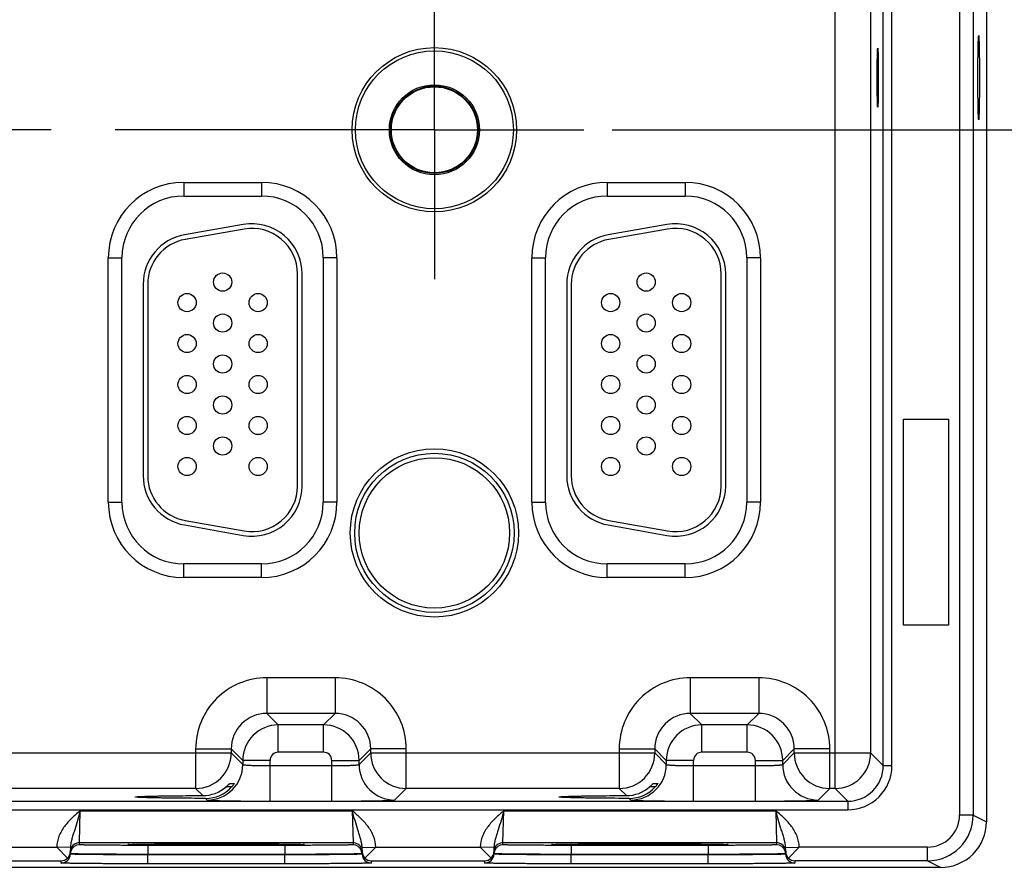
# Model space of a CAD drawing. Header units: inches. Extents: x 0 to 34, y 0 to 22.
# Tile 13 of 56: x 14.6 to 16.8, y 13.8 to 15.7. Entities that reach past the tile are written whole.
import ezdxf

# ---------------------------------------------------------------- set-up
doc = ezdxf.new("R2010")
doc.units = ezdxf.units.IN
doc.header["$LTSCALE"] = 1.87
doc.header["$MEASUREMENT"] = 0
doc.linetypes.add('CENTER', pattern=[0.6, 0.375, -0.075, 0.075, -0.075])
doc.layers.get('0').update_dxf_attribs({"linetype": 'CONTINUOUS'})
for name, color, linetype in [('02___PRT_ALL_AXES', 7, 'CONTINUOUS'), ('COSMETIC', 7, 'CONTINUOUS'), ('DIMENSIONS', 7, 'CONTINUOUS')]:
    doc.layers.add(name, color=color, linetype=linetype)
doc.styles.get("Standard").update_dxf_attribs({"font": 'txt', "width": 0.8})
doc.dimstyles.new('DIMSTYLE_1', dxfattribs={"dimtxt": 0.125, "dimasz": 0.18, "dimexe": 0.125, "dimexo": 0.0625, "dimgap": 0.03125, "dimtad": 0, "dimtih": 1, "dimtoh": 1, "dimzin": 4, "dimdsep": 46, "dimtxsty": 'STANDARD', "dimblk": '_FILLED', "dimblk1": '_FILLED', "dimblk2": '_FILLED', "dimcen": 0.09, "dimadec": 0, "dimazin": 0, "dimtp": 0.01, "dimtm": 0.01, "dimtfac": 1, "dimtofl": 0, "dimtmove": 0, "dimatfit": 3, "dimldrblk": '_FILLED', "dimfxl": 1, "dimtolj": 1, "dimtzin": 4, "dimarcsym": 0})

# ---------------------------------------------------------------- blocks, each defined once
blk = doc.blocks.new('*D21')
at = {"layer": 'DIMENSIONS', "color": 2, "linetype": 'CONTINUOUS'}
blk.add_line((15.9308, 15.4197), (17.5992, 15.4197), dxfattribs=at)
at = {"layer": 'DIMENSIONS', "color": 2, "linetype": 'CONTINUOUS', "insert": (17.6617, 15.4822), "char_height": 0.125, "width": 1.125, "attachment_point": 1, "rotation": 0, "line_spacing_factor": 0.9}
blk.add_mtext('1.85{\\Ftxt.shx;\\W1.000000;\\H0.125000; }[46.9]', dxfattribs=at)
blk = doc.blocks.new('_FILLED')
at = {"color": 0, "linetype": 'BYBLOCK'}
blk.add_solid([(0, 0), (-1, 0.174), (-1, -0.174)], dxfattribs=at)

msp = doc.modelspace()

# ---------------------------------------------------------------- linework, layer by layer
at = {"color": 7, "linetype": 'CONTINUOUS'}
for p, q in [((16.7522, 17.1688), (16.7522, 13.8997)), ((16.6933, 17.1543), (16.6933, 13.9142)), ((16.7232, 17.1543), (16.7232, 13.9142)), ((16.4201, 13.9729), (16.4201, 17.0956)), ((16.5259, 14.0231), (16.5259, 17.0454)), ((16.5449, 14.0231), (16.5449, 17.0454)), ((16.4981, 17.0176), (16.4981, 14.0509)), ((14.9898, 15.3043), (15.1608, 15.3043)), ((14.9898, 15.3043), (14.9898, 15.2743)), ((15.1608, 15.3043), (15.1608, 15.2743)), ((15.9198, 15.3043), (16.0908, 15.3043)), ((15.9198, 15.3043), (15.9198, 15.2743)), ((16.0908, 15.3043), (16.0908, 15.2743)), ((14.9898, 15.2743), (15.1608, 15.2743)), ((15.9198, 15.2743), (16.0908, 15.2743)), ((15.1207, 15.2116), (14.9917, 15.1888)), ((15.1224, 15.2017), (14.9934, 15.179)), ((16.0507, 15.2116), (15.9217, 15.1888)), ((16.0524, 15.2017), (15.9234, 15.179)), ((14.8242, 15.1387), (14.8542, 15.1387)), ((14.8242, 14.6017), (14.8242, 15.1387)), ((14.8542, 14.6017), (14.8542, 15.1387)), ((15.3263, 15.1387), (15.2963, 15.1387)), ((15.2963, 15.1387), (15.2963, 14.6017)), ((15.3263, 15.1387), (15.3263, 14.6017)), ((15.7542, 15.1387), (15.7842, 15.1387)), ((15.7542, 14.6017), (15.7542, 15.1387)), ((15.7842, 14.6017), (15.7842, 15.1387)), ((16.2563, 15.1387), (16.2263, 15.1387)), ((16.2263, 15.1387), (16.2263, 14.6017)), ((16.2563, 15.1387), (16.2563, 14.6017)), ((15.2398, 14.6372), (15.2398, 15.1032)), ((15.2498, 14.6372), (15.2498, 15.1032)), ((16.1698, 14.6372), (16.1698, 15.1032)), ((16.1798, 14.6372), (16.1798, 15.1032)), ((14.9008, 15.0805), (14.9008, 14.66)), ((14.9108, 15.0805), (14.9108, 14.66)), ((15.8308, 15.0805), (15.8308, 14.66)), ((15.8408, 15.0805), (15.8408, 14.66)), ((14.8242, 14.6017), (14.8542, 14.6017)), ((15.3263, 14.6017), (15.2963, 14.6017)), ((15.7542, 14.6017), (15.7842, 14.6017)), ((16.2563, 14.6017), (16.2263, 14.6017)), ((14.9917, 14.5517), (15.1207, 14.5289)), ((14.9934, 14.5615), (15.1224, 14.5388)), ((15.9217, 14.5517), (16.0507, 14.5289)), ((15.9234, 14.5615), (16.0524, 14.5388)), ((15.1608, 14.4662), (14.9898, 14.4662)), ((14.9898, 14.4362), (14.9898, 14.4662)), ((15.1608, 14.4362), (15.1608, 14.4662)), ((16.0908, 14.4662), (15.9198, 14.4662)), ((15.9198, 14.4362), (15.9198, 14.4662)), ((16.0908, 14.4362), (16.0908, 14.4662)), ((15.1608, 14.4362), (14.9898, 14.4362)), ((16.0908, 14.4362), (15.9198, 14.4362)), ((15.3224, 14.2159), (15.1721, 14.2159)), ((15.1721, 14.2159), (15.1721, 14.1379)), ((15.3224, 14.2159), (15.3224, 14.1379)), ((16.2524, 14.2159), (16.1021, 14.2159)), ((16.1021, 14.2159), (16.1021, 14.1379)), ((16.2524, 14.2159), (16.2524, 14.1379)), ((15.3224, 14.1379), (15.1721, 14.1379)), ((15.1721, 14.1379), (15.1975, 14.1125)), ((15.3224, 14.1379), (15.297, 14.1125)), ((16.2524, 14.1379), (16.1021, 14.1379)), ((16.1021, 14.1379), (16.1275, 14.1125)), ((16.2524, 14.1379), (16.227, 14.1125)), ((15.297, 14.1125), (15.1975, 14.1125)), ((15.1975, 14.0525), (15.1975, 14.1125)), ((15.297, 14.0525), (15.297, 14.1125)), ((16.227, 14.1125), (16.1275, 14.1125)), ((16.1275, 14.0525), (16.1275, 14.1125)), ((16.227, 14.0525), (16.227, 14.1125)), ((15.0161, 14.0599), (15.0941, 14.0599)), ((15.0161, 14.0599), (15.0161, 13.9729)), ((15.0941, 14.0599), (15.1195, 14.0345)), ((15.0941, 14.0599), (15.0941, 14.0509)), ((15.297, 14.0525), (15.1975, 14.0525)), ((15.4004, 14.0599), (15.375, 14.0345)), ((15.4784, 14.0599), (15.4004, 14.0599)), ((15.4004, 14.0509), (15.4004, 14.0599)), ((15.4784, 13.9729), (15.4784, 14.0599)), ((15.9461, 14.0599), (16.0241, 14.0599)), ((15.9461, 14.0599), (15.9461, 13.9729)), ((16.0241, 14.0599), (16.0495, 14.0345)), ((16.0241, 14.0599), (16.0241, 14.0509)), ((16.227, 14.0525), (16.1275, 14.0525)), ((16.3304, 14.0599), (16.305, 14.0345)), ((16.4084, 14.0599), (16.3304, 14.0599)), ((16.3304, 14.0509), (16.3304, 14.0599)), ((16.4084, 13.9729), (16.4084, 14.0599)), ((14.4704, 14.0509), (15.0941, 14.0509)), ((15.0941, 14.0509), (15.1195, 14.0255)), ((15.1795, 14.0345), (15.1195, 14.0345)), ((15.1195, 14.0345), (15.1195, 14.0255)), ((15.1795, 13.9452), (15.1795, 14.0345)), ((15.315, 14.0345), (15.375, 14.0345)), ((15.315, 13.9452), (15.315, 14.0345)), ((15.375, 14.0255), (15.4004, 14.0509)), ((15.375, 14.0255), (15.375, 14.0345)), ((15.4004, 14.0509), (16.0241, 14.0509)), ((16.0241, 14.0509), (16.0495, 14.0255)), ((16.1095, 14.0345), (16.0495, 14.0345)), ((16.0495, 14.0345), (16.0495, 14.0255)), ((16.1095, 13.9452), (16.1095, 14.0345)), ((16.245, 14.0345), (16.305, 14.0345)), ((16.245, 13.9452), (16.245, 14.0345)), ((16.305, 14.0255), (16.3304, 14.0509)), ((16.305, 14.0255), (16.305, 14.0345)), ((16.3304, 14.0509), (16.4981, 14.0509)), ((16.4981, 14.0509), (16.5259, 14.0231)), ((15.1795, 14.0231), (15.315, 14.0231)), ((16.1095, 14.0231), (16.245, 14.0231)), ((16.5259, 14.0231), (16.5449, 14.0231)), ((15.0161, 13.9729), (14.5484, 13.9729)), ((15.0317, 13.9573), (15.0161, 13.9729)), ((15.0937, 13.9763), (15.0827, 13.9763)), ((15.0908, 13.9841), (15.1011, 13.9841)), ((15.0951, 13.9763), (15.0937, 13.9763)), ((15.1011, 13.9841), (15.1011, 13.984)), ((15.453, 13.9475), (15.4784, 13.9729)), ((15.9461, 13.9729), (15.4784, 13.9729)), ((15.9617, 13.9573), (15.9461, 13.9729)), ((16.0251, 13.9763), (16.0127, 13.9763)), ((16.0208, 13.9841), (16.0311, 13.9841)), ((16.0311, 13.9841), (16.0311, 13.984)), ((16.383, 13.9475), (16.4084, 13.9729)), ((16.4201, 13.9729), (16.4084, 13.9729)), ((16.4201, 13.9729), (16.4479, 13.9451)), ((9.0497, 13.9451), (16.4479, 13.9451)), ((14.8841, 13.9543), (14.8841, 13.9543)), ((15.0378, 13.9512), (15.0415, 13.9475)), ((15.1795, 13.9452), (15.315, 13.9452)), ((15.8141, 13.9543), (15.8141, 13.9543)), ((15.9678, 13.9512), (15.9715, 13.9475)), ((16.1095, 13.9452), (16.245, 13.9452)), ((16.4479, 13.9451), (16.4479, 13.9261)), ((9.0497, 13.9261), (16.4479, 13.9261)), ((14.7609, 13.8539), (14.7625, 13.9239)), ((14.7625, 13.9239), (15.36, 13.9239)), ((15.36, 13.9239), (15.3616, 13.8539)), ((15.6909, 13.8539), (15.6925, 13.9239)), ((15.6925, 13.9239), (16.29, 13.9239)), ((16.29, 13.9239), (16.2916, 13.8539)), ((16.7232, 13.9142), (16.6933, 13.9142)), ((16.7232, 13.9142), (16.7522, 13.8997)), ((14.4814, 13.8442), (14.7111, 13.8442)), ((14.7411, 13.8436), (14.7111, 13.8442)), ((14.7348, 13.82), (14.7111, 13.8442)), ((14.7411, 13.8436), (14.7409, 13.8339)), ((14.7609, 13.8539), (15.3616, 13.8539)), ((14.7609, 13.8492), (14.7609, 13.8539)), ((14.8675, 13.8498), (14.8704, 13.8501)), ((14.8705, 13.8495), (14.8675, 13.8498)), ((14.8704, 13.8501), (14.8816, 13.8504)), ((14.8705, 13.85), (14.8711, 13.8501)), ((14.8711, 13.8501), (14.8719, 13.8501)), ((14.8719, 13.8501), (14.8729, 13.8501)), ((14.8729, 13.8501), (14.8746, 13.8502)), ((14.8746, 13.8502), (14.8767, 13.8503)), ((14.8767, 13.8503), (14.8801, 13.8504)), ((14.8801, 13.8504), (14.8867, 13.8505)), ((14.8867, 13.8505), (14.8969, 13.8507)), ((14.8969, 13.8507), (14.9104, 13.8508)), ((14.9104, 13.8508), (14.9257, 13.851)), ((15.2116, 13.8479), (14.9109, 13.8479)), ((14.9109, 13.8479), (14.9109, 13.8281)), ((14.9257, 13.851), (14.946, 13.8511)), ((14.946, 13.8511), (14.971, 13.8513)), ((14.971, 13.8513), (14.9961, 13.8514)), ((14.9961, 13.8514), (15.0244, 13.8514)), ((15.0244, 13.8514), (15.0527, 13.8515)), ((15.0527, 13.8515), (15.0837, 13.8514)), ((15.0837, 13.8514), (15.1112, 13.8514)), ((15.1112, 13.8514), (15.1398, 13.8513)), ((15.1398, 13.8513), (15.1646, 13.8512)), ((15.1646, 13.8512), (15.1856, 13.8511)), ((15.1856, 13.8511), (15.1985, 13.851)), ((15.1985, 13.851), (15.2136, 13.8508)), ((15.2116, 13.8479), (15.2116, 13.8281)), ((15.2136, 13.8508), (15.2273, 13.8506)), ((15.2273, 13.8506), (15.2375, 13.8505)), ((15.2375, 13.8505), (15.2432, 13.8503)), ((15.241, 13.8504), (15.2521, 13.8501)), ((15.2432, 13.8503), (15.2463, 13.8503)), ((15.2463, 13.8503), (15.2482, 13.8502)), ((15.2482, 13.8502), (15.2497, 13.8501)), ((15.2497, 13.8501), (15.2506, 13.8501)), ((15.2506, 13.8501), (15.2513, 13.8501)), ((15.2521, 13.8501), (15.255, 13.8498)), ((15.255, 13.8498), (15.2521, 13.8495)), ((15.3616, 13.8539), (15.3616, 13.8492)), ((15.3814, 13.8436), (15.4114, 13.8442)), ((15.3816, 13.8339), (15.3814, 13.8436)), ((15.3877, 13.82), (15.4114, 13.8442)), ((15.4114, 13.8442), (15.6411, 13.8442)), ((15.6711, 13.8436), (15.6411, 13.8442)), ((15.6648, 13.82), (15.6411, 13.8442)), ((15.6711, 13.8436), (15.6709, 13.8339)), ((15.6909, 13.8539), (16.2916, 13.8539)), ((15.6909, 13.8492), (15.6909, 13.8539)), ((15.7975, 13.8498), (15.8004, 13.8501)), ((15.8005, 13.8495), (15.7975, 13.8498)), ((15.8004, 13.8501), (15.8116, 13.8504)), ((15.8005, 13.85), (15.8011, 13.8501)), ((15.8011, 13.8501), (15.8019, 13.8501)), ((15.8019, 13.8501), (15.8029, 13.8501)), ((15.8029, 13.8501), (15.8046, 13.8502)), ((15.8046, 13.8502), (15.8067, 13.8503)), ((15.8067, 13.8503), (15.8101, 13.8504)), ((15.8101, 13.8504), (15.8167, 13.8505)), ((15.8167, 13.8505), (15.8269, 13.8507)), ((15.8269, 13.8507), (15.8404, 13.8508)), ((15.8404, 13.8508), (15.8557, 13.851)), ((16.1416, 13.8479), (15.8409, 13.8479)), ((15.8409, 13.8479), (15.8409, 13.8281)), ((15.8557, 13.851), (15.876, 13.8511)), ((15.876, 13.8511), (15.901, 13.8513)), ((15.901, 13.8513), (15.9261, 13.8514)), ((15.9261, 13.8514), (15.9544, 13.8514)), ((15.9544, 13.8514), (15.9827, 13.8515)), ((15.9827, 13.8515), (16.0137, 13.8514)), ((16.0137, 13.8514), (16.0412, 13.8514)), ((16.0412, 13.8514), (16.0698, 13.8513)), ((16.0698, 13.8513), (16.0946, 13.8512)), ((16.0946, 13.8512), (16.1156, 13.8511)), ((16.1156, 13.8511), (16.1331, 13.8509)), ((16.1331, 13.8509), (16.1492, 13.8507)), ((16.1416, 13.8479), (16.1416, 13.8281)), ((16.1492, 13.8507), (16.1615, 13.8506)), ((16.1615, 13.8506), (16.1696, 13.8504)), ((16.1696, 13.8504), (16.1741, 13.8503)), ((16.171, 13.8504), (16.1821, 13.8501)), ((16.1741, 13.8503), (16.1769, 13.8502)), ((16.1769, 13.8502), (16.1787, 13.8502)), ((16.1787, 13.8502), (16.1802, 13.8501)), ((16.1802, 13.8501), (16.181, 13.8501)), ((16.181, 13.8501), (16.1816, 13.8501)), ((16.1821, 13.8501), (16.185, 13.8498)), ((16.185, 13.8498), (16.1821, 13.8495)), ((16.2916, 13.8539), (16.2916, 13.8492)), ((16.3114, 13.8436), (16.3414, 13.8442)), ((16.3116, 13.8339), (16.3114, 13.8436)), ((16.3177, 13.82), (16.3414, 13.8442)), ((16.6233, 13.8442), (16.3414, 13.8442)), ((16.6233, 13.8142), (16.6233, 13.8442)), ((14.7409, 13.8289), (14.7409, 13.8339)), ((14.7409, 13.8296), (14.7409, 13.8289)), ((14.7416, 13.8295), (14.7409, 13.8296)), ((15.2116, 13.8281), (14.9109, 13.8281)), ((14.9109, 13.8281), (14.9109, 13.8274)), ((15.2116, 13.8274), (14.9109, 13.8274)), ((14.9109, 13.8075), (14.9109, 13.8274)), ((15.2116, 13.8281), (15.2116, 13.8274)), ((15.2116, 13.8075), (15.2116, 13.8274)), ((15.3816, 13.8296), (15.3809, 13.8295)), ((15.3816, 13.8339), (15.3816, 13.8289)), ((15.3816, 13.8296), (15.3816, 13.8289)), ((15.6709, 13.8289), (15.6709, 13.8339)), ((15.6709, 13.8296), (15.6709, 13.8289)), ((15.6716, 13.8295), (15.6709, 13.8296)), ((16.1416, 13.8281), (15.8409, 13.8281)), ((15.8409, 13.8281), (15.8409, 13.8274)), ((16.1416, 13.8274), (15.8409, 13.8274)), ((15.8409, 13.8075), (15.8409, 13.8274)), ((16.1416, 13.8281), (16.1416, 13.8274)), ((16.1416, 13.8075), (16.1416, 13.8274)), ((16.3116, 13.8296), (16.3109, 13.8295)), ((16.3116, 13.8339), (16.3116, 13.8289)), ((16.3116, 13.8296), (16.3116, 13.8289)), ((16.6522, 13.7997), (7.2288, 13.7997)), ((14.4716, 13.8142), (14.7209, 13.8142)), ((14.7209, 13.8092), (14.7209, 13.8142)), ((15.2116, 13.8075), (14.9109, 13.8075)), ((15.4016, 13.8142), (15.6509, 13.8142)), ((15.4016, 13.8142), (15.4016, 13.8092)), ((15.6509, 13.8092), (15.6509, 13.8142)), ((16.1416, 13.8075), (15.8409, 13.8075)), ((16.6233, 13.8142), (16.3316, 13.8142)), ((16.3316, 13.8142), (16.3316, 13.8092)), ((16.6233, 13.8142), (16.6522, 13.7997))]:
    msp.add_line(p, q, dxfattribs=at)
for points in [[(14.8697, 13.85), (14.8698, 13.85), (14.8699, 13.85), (14.8701, 13.85), (14.8703, 13.85), (14.8705, 13.85)], [(15.2513, 13.8501), (15.2519, 13.85), (15.2522, 13.85), (15.2524, 13.85), (15.2525, 13.85), (15.2527, 13.85), (15.2527, 13.85)], [(15.7997, 13.85), (15.7998, 13.85), (15.7999, 13.85), (15.8001, 13.85), (15.8003, 13.85), (15.8005, 13.85)], [(16.1816, 13.8501), (16.1822, 13.85), (16.1824, 13.85), (16.1825, 13.85), (16.1827, 13.85), (16.1827, 13.85)]]:
    msp.add_lwpolyline(points, dxfattribs=at)
for centre, radius in [((15.5403, 15.4197), 0.1805), ((15.5403, 15.4197), 0.1734), ((15.5403, 15.4197), 0.0989), ((15.5403, 15.4197), 0.096), ((15.5403, 15.4197), 0.0945), ((15.0753, 15.0852), 0.02), ((16.0053, 15.0852), 0.02), ((14.9973, 15.0402), 0.02), ((15.1533, 15.0402), 0.02), ((15.9273, 15.0402), 0.02), ((16.0833, 15.0402), 0.02), ((15.0753, 14.9952), 0.02), ((16.0053, 14.9952), 0.02), ((14.9973, 14.9502), 0.02), ((15.1533, 14.9502), 0.02), ((15.9273, 14.9502), 0.02), ((16.0833, 14.9502), 0.02), ((15.0753, 14.9052), 0.02), ((16.0053, 14.9052), 0.02), ((14.9973, 14.8602), 0.02), ((15.1533, 14.8602), 0.02), ((15.9273, 14.8602), 0.02), ((16.0833, 14.8602), 0.02), ((15.0753, 14.8152), 0.02), ((16.0053, 14.8152), 0.02), ((14.9973, 14.7702), 0.02), ((15.1533, 14.7702), 0.02), ((15.9273, 14.7702), 0.02), ((16.0833, 14.7702), 0.02), ((15.0753, 14.7252), 0.02), ((16.0053, 14.7252), 0.02), ((15.5403, 14.5342), 0.1848), ((15.5403, 14.5342), 0.175), ((14.9973, 14.6802), 0.02), ((15.1533, 14.6802), 0.02), ((15.5403, 14.5342), 0.1652), ((15.9273, 14.6802), 0.02), ((16.0833, 14.6802), 0.02)]:
    msp.add_circle(centre, radius, dxfattribs=at)
for centre, radius, start, end in [((14.9898, 15.1387), 0.1655, 90, 180), ((15.1608, 15.1387), 0.1655, 0, 90), ((15.9198, 15.1387), 0.1655, 90, 180), ((16.0908, 15.1387), 0.1655, 0, 90), ((14.9898, 15.1387), 0.1355, 90, 180), ((15.1608, 15.1387), 0.1355, 0, 90), ((15.9198, 15.1387), 0.1355, 90, 180), ((16.0908, 15.1387), 0.1355, 0, 90), ((15.1398, 15.1032), 0.11, 0, 100), ((15.1398, 15.1032), 0.1, 0, 100), ((16.0698, 15.1032), 0.11, 0, 100), ((16.0698, 15.1032), 0.1, 0, 100), ((15.0108, 15.0805), 0.11, 100, 180), ((15.0108, 15.0805), 0.1, 100, 180), ((15.9408, 15.0805), 0.11, 100, 180), ((15.9408, 15.0805), 0.1, 100, 180), ((15.0108, 14.66), 0.11, 180, 260), ((15.0108, 14.66), 0.1, 180, 260), ((15.9408, 14.66), 0.11, 180, 260), ((15.9408, 14.66), 0.1, 180, 260), ((15.1398, 14.6372), 0.11, 260, 360), ((15.1398, 14.6372), 0.1, 260, 360), ((16.0698, 14.6372), 0.11, 260, 360), ((16.0698, 14.6372), 0.1, 260, 360), ((14.9898, 14.6017), 0.1655, 180, 270), ((14.9898, 14.6017), 0.1355, 180, 270), ((15.1608, 14.6017), 0.1655, 270, 360), ((15.1608, 14.6017), 0.1355, 270, 360), ((15.9198, 14.6017), 0.1655, 180, 270), ((15.9198, 14.6017), 0.1355, 180, 270), ((16.0908, 14.6017), 0.1655, 270, 360), ((16.0908, 14.6017), 0.1355, 270, 360), ((15.1721, 14.0599), 0.156, 89.9965, 180.0035), ((15.3224, 14.0599), 0.156, 359.9965, 90.0035), ((16.1021, 14.0599), 0.156, 89.9965, 180.0035), ((16.2524, 14.0599), 0.156, 359.9965, 90.0035), ((15.1721, 14.0599), 0.0779, 89.9722, 180.0278), ((15.3225, 14.0599), 0.0779, 359.9722, 90.0278), ((16.1021, 14.0599), 0.0779, 89.9722, 180.0278), ((16.2525, 14.0599), 0.0779, 359.9722, 90.0278), ((15.1975, 14.0345), 0.078, 90.0148, 179.9847), ((15.297, 14.0345), 0.078, 0.0148, 89.9847), ((16.1275, 14.0345), 0.078, 90.0148, 179.9847), ((16.227, 14.0345), 0.078, 0.0148, 89.9847), ((15.1975, 14.0345), 0.018, 89.9965, 180.0035), ((15.297, 14.0345), 0.018, 359.9965, 90.0035), ((16.1275, 14.0345), 0.018, 89.9965, 180.0035), ((16.227, 14.0345), 0.018, 359.9965, 90.0035), ((15.0161, 14.0509), 0.078, 270.0209, 359.9791), ((15.4784, 14.0509), 0.078, 180.0209, 269.9791), ((15.9461, 14.0509), 0.078, 270.0209, 359.9791), ((16.4084, 14.0509), 0.078, 180.0209, 269.9791), ((16.4201, 14.0509), 0.078, 270.0209, 359.9791), ((15.0415, 14.0255), 0.078, 270.0209, 359.9791), ((15.453, 14.0255), 0.078, 180.0209, 269.9791), ((15.9715, 14.0255), 0.078, 270.0209, 359.9791), ((16.383, 14.0255), 0.078, 180.0209, 269.9791), ((16.4479, 14.023), 0.097, 269.9965, 0.0035), ((16.4479, 14.023), 0.078, 269.9906, 0.0094), ((15.0315, 14.0359), 0.0786, 270.1947, 310.6943), ((15.038, 14.0285), 0.0773, 269.8471, 317.6719), ((15.9615, 14.0359), 0.0786, 270.1947, 310.6943), ((15.968, 14.0285), 0.0773, 269.8471, 317.6719), ((16.6233, 13.9142), 0.1, 270, 359.9971), ((16.6233, 13.9142), 0.07, 269.9947, 359.9981), ((16.6522, 13.8997), 0.1, 269.9917, 0.0012), ((14.7609, 13.8292), 0.02, 89.9994, 161.1986), ((14.7609, 13.8339), 0.02, 89.9998, 153.5736), ((15.3616, 13.8339), 0.02, 26.4264, 90.0002), ((15.3616, 13.8292), 0.02, 18.8014, 90.0006), ((15.6909, 13.8292), 0.02, 89.9994, 161.1986), ((15.6909, 13.8339), 0.02, 89.9998, 153.5736), ((16.2916, 13.8339), 0.02, 26.4264, 90.0002), ((16.2916, 13.8292), 0.02, 18.8014, 90.0006), ((14.7209, 13.8292), 0.02, 269.9989, 358.9989), ((14.7207, 13.8344), 0.0202, 270.6789, 314.5862), ((14.7212, 13.8342), 0.0197, 313.7787, 358.9472), ((14.7609, 13.8292), 0.02, 161.2042, 178.9921), ((15.3616, 13.8292), 0.02, 1.0079, 18.7958), ((15.4013, 13.8342), 0.0197, 181.0528, 226.2213), ((15.4016, 13.8292), 0.02, 181.0011, 270.0011), ((15.4018, 13.8344), 0.0202, 225.4138, 269.3211), ((15.6509, 13.8292), 0.02, 269.9989, 358.9989), ((15.6507, 13.8344), 0.0202, 270.6789, 314.5862), ((15.6512, 13.8342), 0.0197, 313.7787, 358.9472), ((15.6909, 13.8292), 0.02, 161.2042, 178.9921), ((16.2916, 13.8292), 0.02, 1.0079, 18.7958), ((16.3313, 13.8342), 0.0197, 181.0528, 226.2213), ((16.3316, 13.8292), 0.02, 181.0011, 270.0011), ((16.3318, 13.8344), 0.0202, 225.4138, 269.3211)]:
    msp.add_arc(centre, radius, start, end, dxfattribs=at)
for centre, major_axis in [((16.7353, 15.5342), (0, 0.0925)), ((16.5137, 15.5342), (0, 0.065))]:
    msp.add_ellipse(centre, major_axis=major_axis, ratio=0.017455, dxfattribs=at)
for points, knots in [([(15.1195, 14.0255), (15.1195, 14.0255), (15.1196, 14.0254), (15.1201, 14.0252), (15.121, 14.025), (15.1225, 14.0248), (15.1245, 14.0246), (15.1271, 14.0244), (15.1301, 14.0242), (15.1336, 14.024), (15.1391, 14.0237), (15.1469, 14.0235), (15.157, 14.0233), (15.168, 14.0232), (15.1756, 14.0231), (15.1795, 14.0231)], [0, 0, 0, 0, 0.0028, 0.007571, 0.023737, 0.048903, 0.082928, 0.12553, 0.176328, 0.234857, 0.300574, 0.451057, 0.622157, 0.807459, 1, 1, 1, 1]), ([(15.315, 14.0231), (15.3189, 14.0231), (15.3265, 14.0232), (15.3375, 14.0233), (15.3476, 14.0235), (15.3554, 14.0237), (15.3609, 14.024), (15.3644, 14.0242), (15.3675, 14.0244), (15.37, 14.0246), (15.372, 14.0248), (15.3735, 14.025), (15.3744, 14.0252), (15.3749, 14.0254), (15.375, 14.0255), (15.375, 14.0255)], [0, 0, 0, 0, 0.192541, 0.377843, 0.548943, 0.699426, 0.765143, 0.823672, 0.87447, 0.917072, 0.951097, 0.976263, 0.992429, 0.9972, 1, 1, 1, 1]), ([(16.0495, 14.0255), (16.0495, 14.0255), (16.0496, 14.0254), (16.0501, 14.0252), (16.051, 14.025), (16.0525, 14.0248), (16.0545, 14.0246), (16.0571, 14.0244), (16.0601, 14.0242), (16.0636, 14.024), (16.0691, 14.0237), (16.0769, 14.0235), (16.087, 14.0233), (16.098, 14.0232), (16.1056, 14.0231), (16.1095, 14.0231)], [0, 0, 0, 0, 0.0028, 0.007571, 0.023737, 0.048903, 0.082928, 0.12553, 0.176328, 0.234857, 0.300574, 0.451057, 0.622157, 0.807459, 1, 1, 1, 1]), ([(16.245, 14.0231), (16.2489, 14.0231), (16.2565, 14.0232), (16.2675, 14.0233), (16.2776, 14.0235), (16.2854, 14.0237), (16.2909, 14.024), (16.2944, 14.0242), (16.2975, 14.0244), (16.3, 14.0246), (16.302, 14.0248), (16.3035, 14.025), (16.3044, 14.0252), (16.3049, 14.0254), (16.305, 14.0255), (16.305, 14.0255)], [0, 0, 0, 0, 0.192541, 0.377843, 0.548943, 0.699426, 0.765143, 0.823672, 0.87447, 0.917072, 0.951097, 0.976263, 0.992429, 0.9972, 1, 1, 1, 1]), ([(15.0827, 13.9763), (15.0837, 13.9772), (15.0851, 13.9784), (15.0869, 13.9801), (15.088, 13.9813), (15.0889, 13.9822), (15.0896, 13.9829), (15.09, 13.9833), (15.0903, 13.9836), (15.0905, 13.9839), (15.0907, 13.984), (15.0908, 13.9841), (15.0908, 13.9841)], [0, 0, 0, 0, 0.341702, 0.502899, 0.652635, 0.78554, 0.843509, 0.89438, 0.936884, 0.969608, 0.991086, 1, 1, 1, 1]), ([(15.1011, 13.984), (15.1009, 13.9836), (15.1002, 13.9827), (15.099, 13.9809), (15.0973, 13.9788), (15.0959, 13.9772), (15.0952, 13.9764)], [0, 0, 0, 0, 0.13164, 0.367797, 0.667081, 1, 1, 1, 1]), ([(16.0127, 13.9763), (16.0137, 13.9772), (16.0151, 13.9784), (16.0169, 13.9801), (16.018, 13.9813), (16.0189, 13.9822), (16.0196, 13.9829), (16.02, 13.9833), (16.0203, 13.9836), (16.0205, 13.9839), (16.0207, 13.984), (16.0208, 13.9841), (16.0208, 13.9841)], [0, 0, 0, 0, 0.341704, 0.502901, 0.652638, 0.785543, 0.84351, 0.894379, 0.936882, 0.969607, 0.991085, 1, 1, 1, 1]), ([(16.0311, 13.984), (16.0309, 13.9836), (16.0302, 13.9827), (16.029, 13.9809), (16.0273, 13.9788), (16.0259, 13.9772), (16.0252, 13.9764)], [0, 0, 0, 0, 0.13178, 0.36795, 0.667173, 1, 1, 1, 1]), ([(14.8841, 13.9543), (14.8841, 13.9544), (14.8844, 13.9544), (14.8849, 13.9546), (14.8859, 13.9547), (14.8871, 13.9548), (14.8886, 13.955), (14.8905, 13.9551), (14.8927, 13.9552), (14.8963, 13.9554), (14.9015, 13.9556), (14.9087, 13.9558), (14.9171, 13.9561), (14.9266, 13.9563), (14.9371, 13.9565), (14.9529, 13.9567), (14.9746, 13.957), (15.0024, 13.9572), (15.0217, 13.9573), (15.0317, 13.9573)], [0, 0, 0, 0, 0.001709, 0.005556, 0.011638, 0.019956, 0.0305, 0.043254, 0.0582, 0.075322, 0.116004, 0.164976, 0.221806, 0.28605, 0.357276, 0.434971, 0.607197, 0.797449, 1, 1, 1, 1]), ([(15.0378, 13.9512), (15.0275, 13.9512), (15.0074, 13.9513), (14.9784, 13.9515), (14.9558, 13.9518), (14.9393, 13.952), (14.9283, 13.9522), (14.9184, 13.9524), (14.9096, 13.9527), (14.9021, 13.9529), (14.8966, 13.9531), (14.8929, 13.9533), (14.8906, 13.9534), (14.8886, 13.9536), (14.887, 13.9537), (14.8858, 13.9538), (14.8849, 13.954), (14.8844, 13.9541), (14.8841, 13.9542), (14.8841, 13.9543)], [0, 0, 0, 0, 0.201704, 0.391975, 0.564695, 0.642735, 0.714311, 0.77887, 0.835947, 0.885085, 0.925824, 0.942927, 0.957818, 0.970479, 0.980894, 0.989046, 0.994923, 0.998531, 1, 1, 1, 1]), ([(15.0415, 13.9475), (15.0416, 13.9475), (15.0419, 13.9474), (15.0425, 13.9473), (15.0434, 13.9472), (15.0447, 13.947), (15.0462, 13.9469), (15.0489, 13.9468), (15.0531, 13.9466), (15.0589, 13.9464), (15.0659, 13.9462), (15.074, 13.946), (15.0831, 13.9458), (15.093, 13.9457), (15.1078, 13.9455), (15.1279, 13.9453), (15.1532, 13.9452), (15.1706, 13.9452), (15.1795, 13.9452)], [0, 0, 0, 0, 0.002193, 0.006647, 0.013412, 0.022485, 0.033853, 0.04749, 0.081447, 0.124043, 0.174882, 0.233486, 0.299305, 0.371722, 0.450054, 0.621468, 0.80711, 1, 1, 1, 1]), ([(15.315, 13.9452), (15.3239, 13.9452), (15.3413, 13.9452), (15.3666, 13.9453), (15.3867, 13.9455), (15.4015, 13.9457), (15.4115, 13.9458), (15.4205, 13.946), (15.4286, 13.9462), (15.4356, 13.9464), (15.4414, 13.9466), (15.4456, 13.9468), (15.4483, 13.9469), (15.4499, 13.947), (15.4511, 13.9472), (15.452, 13.9473), (15.4526, 13.9474), (15.4529, 13.9475), (15.453, 13.9475)], [0, 0, 0, 0, 0.19289, 0.378532, 0.549946, 0.628278, 0.700695, 0.766514, 0.825118, 0.875957, 0.918553, 0.95251, 0.966147, 0.977515, 0.986588, 0.993353, 0.997807, 1, 1, 1, 1]), ([(15.8141, 13.9543), (15.8141, 13.9544), (15.8144, 13.9544), (15.8149, 13.9546), (15.8159, 13.9547), (15.8171, 13.9548), (15.8186, 13.955), (15.8205, 13.9551), (15.8227, 13.9552), (15.8263, 13.9554), (15.8315, 13.9556), (15.8387, 13.9558), (15.8471, 13.9561), (15.8566, 13.9563), (15.8671, 13.9565), (15.8829, 13.9567), (15.9046, 13.957), (15.9324, 13.9572), (15.9517, 13.9573), (15.9617, 13.9573)], [0, 0, 0, 0, 0.001709, 0.005556, 0.011638, 0.019956, 0.0305, 0.043254, 0.0582, 0.075322, 0.116004, 0.164976, 0.221806, 0.28605, 0.357276, 0.434971, 0.607197, 0.797449, 1, 1, 1, 1]), ([(15.9678, 13.9512), (15.9575, 13.9512), (15.9374, 13.9513), (15.9084, 13.9515), (15.8858, 13.9518), (15.8693, 13.952), (15.8583, 13.9522), (15.8484, 13.9524), (15.8396, 13.9527), (15.8321, 13.9529), (15.8266, 13.9531), (15.8229, 13.9533), (15.8206, 13.9534), (15.8186, 13.9536), (15.817, 13.9537), (15.8158, 13.9538), (15.8149, 13.954), (15.8144, 13.9541), (15.8141, 13.9542), (15.8141, 13.9543)], [0, 0, 0, 0, 0.201704, 0.391975, 0.564695, 0.642735, 0.714311, 0.77887, 0.835947, 0.885085, 0.925824, 0.942927, 0.957818, 0.970479, 0.980894, 0.989046, 0.994923, 0.998531, 1, 1, 1, 1]), ([(15.9715, 13.9475), (15.9716, 13.9475), (15.9719, 13.9474), (15.9725, 13.9473), (15.9734, 13.9472), (15.9747, 13.947), (15.9762, 13.9469), (15.9789, 13.9468), (15.9831, 13.9466), (15.9889, 13.9464), (15.9959, 13.9462), (16.004, 13.946), (16.0131, 13.9458), (16.023, 13.9457), (16.0378, 13.9455), (16.0579, 13.9453), (16.0832, 13.9452), (16.1006, 13.9452), (16.1095, 13.9452)], [0, 0, 0, 0, 0.002193, 0.006647, 0.013412, 0.022485, 0.033853, 0.04749, 0.081447, 0.124043, 0.174882, 0.233486, 0.299305, 0.371722, 0.450054, 0.621468, 0.80711, 1, 1, 1, 1]), ([(16.245, 13.9452), (16.2539, 13.9452), (16.2713, 13.9452), (16.2966, 13.9453), (16.3167, 13.9455), (16.3315, 13.9457), (16.3415, 13.9458), (16.3505, 13.946), (16.3586, 13.9462), (16.3656, 13.9464), (16.3714, 13.9466), (16.3756, 13.9468), (16.3783, 13.9469), (16.3799, 13.947), (16.3811, 13.9472), (16.382, 13.9473), (16.3826, 13.9474), (16.3829, 13.9475), (16.383, 13.9475)], [0, 0, 0, 0, 0.19289, 0.378532, 0.549946, 0.628278, 0.700695, 0.766514, 0.825118, 0.875957, 0.918553, 0.95251, 0.966147, 0.977515, 0.986588, 0.993353, 0.997807, 1, 1, 1, 1]), ([(14.7625, 13.9239), (14.7563, 13.9186), (14.744, 13.9079), (14.7273, 13.8899), (14.7148, 13.8686), (14.7112, 13.8523), (14.7111, 13.8442)], [0, 0, 0, 0, 0.250491, 0.500785, 0.750673, 1, 1, 1, 1]), ([(14.7625, 13.9239), (14.7605, 13.9168), (14.7567, 13.9028), (14.7516, 13.8857), (14.7475, 13.8726), (14.7445, 13.8631), (14.742, 13.8536), (14.7411, 13.847), (14.7411, 13.8436)], [0, 0, 0, 0, 0.266692, 0.521429, 0.642947, 0.761732, 0.879897, 1, 1, 1, 1]), ([(15.4114, 13.8442), (15.4113, 13.8523), (15.4077, 13.8686), (15.3952, 13.8899), (15.3786, 13.9079), (15.3662, 13.9186), (15.36, 13.9239)], [0, 0, 0, 0, 0.249327, 0.499215, 0.749509, 1, 1, 1, 1]), ([(15.3814, 13.8436), (15.3814, 13.847), (15.3805, 13.8536), (15.378, 13.8631), (15.375, 13.8726), (15.3709, 13.8857), (15.3658, 13.9028), (15.362, 13.9168), (15.36, 13.9239)], [0, 0, 0, 0, 0.120105, 0.238271, 0.357058, 0.478575, 0.733309, 1, 1, 1, 1]), ([(15.6925, 13.9239), (15.6863, 13.9186), (15.674, 13.9079), (15.6573, 13.8899), (15.6448, 13.8686), (15.6412, 13.8523), (15.6411, 13.8442)], [0, 0, 0, 0, 0.250491, 0.500785, 0.750673, 1, 1, 1, 1]), ([(15.6925, 13.9239), (15.6905, 13.9168), (15.6867, 13.9028), (15.6816, 13.8857), (15.6775, 13.8726), (15.6745, 13.8631), (15.672, 13.8536), (15.6711, 13.847), (15.6711, 13.8436)], [0, 0, 0, 0, 0.266692, 0.521429, 0.642947, 0.761732, 0.879897, 1, 1, 1, 1]), ([(16.3414, 13.8442), (16.3413, 13.8523), (16.3377, 13.8686), (16.3252, 13.8899), (16.3086, 13.9079), (16.2962, 13.9186), (16.29, 13.9239)], [0, 0, 0, 0, 0.249327, 0.499215, 0.749509, 1, 1, 1, 1]), ([(16.3114, 13.8436), (16.3114, 13.847), (16.3105, 13.8536), (16.308, 13.8631), (16.305, 13.8726), (16.3009, 13.8857), (16.2958, 13.9028), (16.292, 13.9168), (16.29, 13.9239)], [0, 0, 0, 0, 0.120105, 0.238271, 0.357058, 0.478575, 0.733309, 1, 1, 1, 1]), ([(14.9109, 13.8479), (14.9011, 13.8479), (14.882, 13.8479), (14.8584, 13.848), (14.8404, 13.8481), (14.8278, 13.8481), (14.816, 13.8482), (14.8052, 13.8483), (14.7953, 13.8484), (14.7866, 13.8485), (14.779, 13.8486), (14.7735, 13.8487), (14.7698, 13.8488), (14.7675, 13.8488), (14.7655, 13.8489), (14.7639, 13.849), (14.7627, 13.849), (14.7618, 13.8491), (14.7613, 13.8491), (14.7611, 13.8492), (14.761, 13.8492), (14.7609, 13.8492), (14.7609, 13.8492)], [0, 0, 0, 0, 0.195055, 0.382618, 0.471318, 0.555479, 0.63429, 0.706994, 0.772888, 0.831338, 0.881783, 0.923737, 0.941401, 0.956797, 0.96989, 0.980648, 0.989047, 0.995068, 0.997183, 0.998702, 0.99963, 1, 1, 1, 1]), ([(15.2521, 13.8495), (15.2491, 13.8493), (15.2415, 13.8491), (15.2273, 13.8489), (15.2082, 13.8487), (15.1845, 13.8484), (15.1571, 13.8483), (15.1156, 13.8481), (15.0613, 13.848), (15.0069, 13.8481), (14.9654, 13.8483), (14.938, 13.8484), (14.9143, 13.8487), (14.8952, 13.8489), (14.881, 13.8491), (14.8734, 13.8493), (14.8705, 13.8495)], [0, 0, 0, 0, 0.022906, 0.06031, 0.11107, 0.173648, 0.246144, 0.326353, 0.500006, 0.673658, 0.753866, 0.82636, 0.888937, 0.939695, 0.977096, 1, 1, 1, 1]), ([(14.8816, 13.8504), (14.8913, 13.8506), (14.9151, 13.8509), (14.9561, 13.8512), (15.0063, 13.8514), (15.0613, 13.8515), (15.1163, 13.8514), (15.1665, 13.8512), (15.2075, 13.8509), (15.2313, 13.8506), (15.241, 13.8504)], [0, 0, 0, 0, 0.080909, 0.198469, 0.3424, 0.500113, 0.657811, 0.801695, 0.919183, 1, 1, 1, 1]), ([(15.3616, 13.8492), (15.3616, 13.8492), (15.3615, 13.8492), (15.3614, 13.8492), (15.3612, 13.8491), (15.3607, 13.8491), (15.3599, 13.849), (15.3586, 13.849), (15.357, 13.8489), (15.355, 13.8488), (15.3527, 13.8488), (15.349, 13.8487), (15.3435, 13.8486), (15.3359, 13.8485), (15.3272, 13.8484), (15.3173, 13.8483), (15.3065, 13.8482), (15.2947, 13.8481), (15.2821, 13.8481), (15.2641, 13.848), (15.2405, 13.8479), (15.2214, 13.8479), (15.2116, 13.8479)], [0, 0, 0, 0, 0.00037, 0.001298, 0.002817, 0.004932, 0.010953, 0.019352, 0.03011, 0.043203, 0.058599, 0.076263, 0.118217, 0.168662, 0.227112, 0.293006, 0.36571, 0.444521, 0.528682, 0.617382, 0.804945, 1, 1, 1, 1]), ([(15.8409, 13.8479), (15.8311, 13.8479), (15.812, 13.8479), (15.7884, 13.848), (15.7704, 13.8481), (15.7578, 13.8481), (15.746, 13.8482), (15.7352, 13.8483), (15.7253, 13.8484), (15.7166, 13.8485), (15.709, 13.8486), (15.7035, 13.8487), (15.6998, 13.8488), (15.6975, 13.8488), (15.6955, 13.8489), (15.6939, 13.849), (15.6927, 13.849), (15.6918, 13.8491), (15.6913, 13.8491), (15.6911, 13.8492), (15.691, 13.8492), (15.6909, 13.8492), (15.6909, 13.8492)], [0, 0, 0, 0, 0.195055, 0.382618, 0.471318, 0.555479, 0.63429, 0.706994, 0.772888, 0.831338, 0.881783, 0.923737, 0.941401, 0.956797, 0.96989, 0.980648, 0.989047, 0.995068, 0.997183, 0.998702, 0.99963, 1, 1, 1, 1]), ([(16.1821, 13.8495), (16.1791, 13.8493), (16.1715, 13.8491), (16.1573, 13.8489), (16.1382, 13.8487), (16.1145, 13.8484), (16.0871, 13.8483), (16.0456, 13.8481), (15.9913, 13.848), (15.9369, 13.8481), (15.8954, 13.8483), (15.868, 13.8484), (15.8443, 13.8487), (15.8252, 13.8489), (15.811, 13.8491), (15.8034, 13.8493), (15.8005, 13.8495)], [0, 0, 0, 0, 0.022906, 0.06031, 0.11107, 0.173648, 0.246144, 0.326353, 0.500006, 0.673658, 0.753866, 0.82636, 0.888937, 0.939695, 0.977096, 1, 1, 1, 1]), ([(15.8116, 13.8504), (15.8213, 13.8506), (15.8451, 13.8509), (15.8861, 13.8512), (15.9363, 13.8514), (15.9913, 13.8515), (16.0463, 13.8514), (16.0965, 13.8512), (16.1375, 13.8509), (16.1613, 13.8506), (16.171, 13.8504)], [0, 0, 0, 0, 0.080909, 0.198469, 0.3424, 0.500113, 0.657811, 0.801695, 0.919183, 1, 1, 1, 1]), ([(16.2916, 13.8492), (16.2916, 13.8492), (16.2915, 13.8492), (16.2914, 13.8492), (16.2912, 13.8491), (16.2907, 13.8491), (16.2899, 13.849), (16.2886, 13.849), (16.287, 13.8489), (16.285, 13.8488), (16.2827, 13.8488), (16.279, 13.8487), (16.2735, 13.8486), (16.2659, 13.8485), (16.2572, 13.8484), (16.2473, 13.8483), (16.2365, 13.8482), (16.2247, 13.8481), (16.2121, 13.8481), (16.1941, 13.848), (16.1705, 13.8479), (16.1514, 13.8479), (16.1416, 13.8479)], [0, 0, 0, 0, 0.00037, 0.001298, 0.002817, 0.004932, 0.010953, 0.019352, 0.03011, 0.043203, 0.058599, 0.076263, 0.118217, 0.168662, 0.227112, 0.293006, 0.36571, 0.444521, 0.528682, 0.617382, 0.804945, 1, 1, 1, 1]), ([(14.9109, 13.8274), (14.8998, 13.8274), (14.8781, 13.8273), (14.8514, 13.8274), (14.831, 13.8274), (14.8167, 13.8275), (14.8034, 13.8276), (14.7911, 13.8277), (14.7799, 13.8278), (14.77, 13.8279), (14.7614, 13.828), (14.7552, 13.8281), (14.751, 13.8283), (14.7483, 13.8283), (14.7461, 13.8284), (14.7443, 13.8285), (14.7429, 13.8286), (14.7419, 13.8287), (14.7414, 13.8287), (14.7411, 13.8288), (14.741, 13.8288), (14.7409, 13.8288), (14.7409, 13.8289)], [0, 0, 0, 0, 0.195043, 0.382595, 0.47129, 0.555447, 0.634254, 0.706953, 0.772843, 0.831289, 0.88173, 0.923681, 0.941343, 0.956739, 0.969832, 0.98059, 0.988991, 0.995016, 0.997136, 0.998661, 0.9996, 1, 1, 1, 1]), ([(14.9109, 13.8281), (14.8904, 13.8281), (14.8604, 13.8282), (14.8222, 13.8284), (14.7974, 13.8286), (14.7765, 13.8288), (14.7618, 13.829), (14.7526, 13.8291), (14.7477, 13.8292), (14.7441, 13.8293), (14.7423, 13.8294), (14.7416, 13.8295)], [0, 0, 0, 0, 0.3638, 0.530056, 0.678138, 0.802967, 0.900264, 0.937507, 0.966697, 0.987587, 1, 1, 1, 1]), ([(15.3809, 13.8295), (15.3803, 13.8294), (15.3784, 13.8293), (15.3748, 13.8292), (15.3699, 13.8291), (15.3607, 13.829), (15.346, 13.8288), (15.3251, 13.8286), (15.3004, 13.8284), (15.2621, 13.8282), (15.2322, 13.8281), (15.2116, 13.8281)], [0, 0, 0, 0, 0.012413, 0.033303, 0.062493, 0.099736, 0.197033, 0.321862, 0.469944, 0.6362, 1, 1, 1, 1]), ([(15.3816, 13.8289), (15.3816, 13.8288), (15.3815, 13.8288), (15.3814, 13.8288), (15.3811, 13.8287), (15.3806, 13.8287), (15.3796, 13.8286), (15.3782, 13.8285), (15.3764, 13.8284), (15.3742, 13.8283), (15.3715, 13.8283), (15.3673, 13.8281), (15.3611, 13.828), (15.3525, 13.8279), (15.3426, 13.8278), (15.3314, 13.8277), (15.3191, 13.8276), (15.3058, 13.8275), (15.2915, 13.8274), (15.2711, 13.8274), (15.2444, 13.8273), (15.2227, 13.8274), (15.2116, 13.8274)], [0, 0, 0, 0, 0.0004, 0.001339, 0.002864, 0.004984, 0.011009, 0.01941, 0.030168, 0.043261, 0.058657, 0.076319, 0.11827, 0.168711, 0.227157, 0.293047, 0.365746, 0.444553, 0.52871, 0.617405, 0.804957, 1, 1, 1, 1]), ([(15.8409, 13.8274), (15.8298, 13.8274), (15.8081, 13.8273), (15.7814, 13.8274), (15.761, 13.8274), (15.7467, 13.8275), (15.7334, 13.8276), (15.7211, 13.8277), (15.7099, 13.8278), (15.7, 13.8279), (15.6914, 13.828), (15.6852, 13.8281), (15.681, 13.8283), (15.6783, 13.8283), (15.6761, 13.8284), (15.6743, 13.8285), (15.6729, 13.8286), (15.6719, 13.8287), (15.6714, 13.8287), (15.6711, 13.8288), (15.671, 13.8288), (15.6709, 13.8288), (15.6709, 13.8289)], [0, 0, 0, 0, 0.195043, 0.382595, 0.47129, 0.555447, 0.634254, 0.706953, 0.772843, 0.831289, 0.88173, 0.923681, 0.941343, 0.956739, 0.969832, 0.98059, 0.988991, 0.995016, 0.997136, 0.998661, 0.9996, 1, 1, 1, 1]), ([(15.8409, 13.8281), (15.8204, 13.8281), (15.7904, 13.8282), (15.7522, 13.8284), (15.7274, 13.8286), (15.7065, 13.8288), (15.6918, 13.829), (15.6826, 13.8291), (15.6777, 13.8292), (15.6741, 13.8293), (15.6723, 13.8294), (15.6716, 13.8295)], [0, 0, 0, 0, 0.3638, 0.530056, 0.678138, 0.802967, 0.900264, 0.937507, 0.966697, 0.987587, 1, 1, 1, 1]), ([(16.3109, 13.8295), (16.3103, 13.8294), (16.3084, 13.8293), (16.3048, 13.8292), (16.2999, 13.8291), (16.2907, 13.829), (16.276, 13.8288), (16.2551, 13.8286), (16.2304, 13.8284), (16.1921, 13.8282), (16.1622, 13.8281), (16.1416, 13.8281)], [0, 0, 0, 0, 0.012413, 0.033303, 0.062493, 0.099736, 0.197033, 0.321862, 0.469944, 0.6362, 1, 1, 1, 1]), ([(16.3116, 13.8289), (16.3116, 13.8288), (16.3115, 13.8288), (16.3114, 13.8288), (16.3111, 13.8287), (16.3106, 13.8287), (16.3096, 13.8286), (16.3082, 13.8285), (16.3064, 13.8284), (16.3042, 13.8283), (16.3015, 13.8283), (16.2973, 13.8281), (16.2911, 13.828), (16.2825, 13.8279), (16.2726, 13.8278), (16.2614, 13.8277), (16.2491, 13.8276), (16.2358, 13.8275), (16.2215, 13.8274), (16.2011, 13.8274), (16.1744, 13.8273), (16.1527, 13.8274), (16.1416, 13.8274)], [0, 0, 0, 0, 0.0004, 0.001339, 0.002864, 0.004984, 0.011009, 0.01941, 0.030168, 0.043261, 0.058657, 0.076319, 0.11827, 0.168711, 0.227157, 0.293047, 0.365746, 0.444553, 0.52871, 0.617405, 0.804957, 1, 1, 1, 1]), ([(14.9109, 13.8075), (14.8985, 13.8075), (14.8743, 13.8076), (14.8444, 13.8076), (14.8216, 13.8077), (14.8057, 13.8078), (14.7907, 13.8079), (14.777, 13.808), (14.7645, 13.8081), (14.7534, 13.8083), (14.7451, 13.8084), (14.7393, 13.8085), (14.7355, 13.8086), (14.7321, 13.8086), (14.7292, 13.8087), (14.7267, 13.8088), (14.7247, 13.8089), (14.7233, 13.8089), (14.7224, 13.809), (14.7219, 13.809), (14.7215, 13.8091), (14.7212, 13.8091), (14.721, 13.8092), (14.7209, 13.8092), (14.7209, 13.8092)], [0, 0, 0, 0, 0.195055, 0.382618, 0.471317, 0.555479, 0.63429, 0.706993, 0.772888, 0.831338, 0.881783, 0.903849, 0.923737, 0.941401, 0.956797, 0.96989, 0.980648, 0.989047, 0.992355, 0.995068, 0.997183, 0.998702, 0.99963, 1, 1, 1, 1]), ([(15.4016, 13.8092), (15.4016, 13.8092), (15.4015, 13.8092), (15.4013, 13.8091), (15.401, 13.8091), (15.4007, 13.809), (15.4001, 13.809), (15.3992, 13.8089), (15.3978, 13.8089), (15.3958, 13.8088), (15.3933, 13.8087), (15.3904, 13.8086), (15.387, 13.8086), (15.3832, 13.8085), (15.3774, 13.8084), (15.3691, 13.8083), (15.358, 13.8081), (15.3455, 13.808), (15.3318, 13.8079), (15.3168, 13.8078), (15.3009, 13.8077), (15.2781, 13.8076), (15.2482, 13.8076), (15.224, 13.8075), (15.2116, 13.8075)], [0, 0, 0, 0, 0.00037, 0.001298, 0.002817, 0.004932, 0.007645, 0.010953, 0.019352, 0.03011, 0.043203, 0.058599, 0.076263, 0.096151, 0.118217, 0.168662, 0.227112, 0.293007, 0.36571, 0.444521, 0.528683, 0.617383, 0.804945, 1, 1, 1, 1]), ([(15.8409, 13.8075), (15.8285, 13.8075), (15.8043, 13.8076), (15.7744, 13.8076), (15.7516, 13.8077), (15.7357, 13.8078), (15.7207, 13.8079), (15.707, 13.808), (15.6945, 13.8081), (15.6834, 13.8083), (15.6751, 13.8084), (15.6693, 13.8085), (15.6655, 13.8086), (15.6621, 13.8086), (15.6592, 13.8087), (15.6567, 13.8088), (15.6547, 13.8089), (15.6533, 13.8089), (15.6524, 13.809), (15.6519, 13.809), (15.6515, 13.8091), (15.6512, 13.8091), (15.651, 13.8092), (15.6509, 13.8092), (15.6509, 13.8092)], [0, 0, 0, 0, 0.195055, 0.382618, 0.471317, 0.555479, 0.63429, 0.706993, 0.772888, 0.831338, 0.881783, 0.903849, 0.923737, 0.941401, 0.956797, 0.96989, 0.980648, 0.989047, 0.992355, 0.995068, 0.997183, 0.998702, 0.99963, 1, 1, 1, 1]), ([(16.3316, 13.8092), (16.3316, 13.8092), (16.3315, 13.8092), (16.3313, 13.8091), (16.331, 13.8091), (16.3307, 13.809), (16.3301, 13.809), (16.3292, 13.8089), (16.3278, 13.8089), (16.3258, 13.8088), (16.3233, 13.8087), (16.3204, 13.8086), (16.317, 13.8086), (16.3132, 13.8085), (16.3074, 13.8084), (16.2991, 13.8083), (16.288, 13.8081), (16.2755, 13.808), (16.2618, 13.8079), (16.2468, 13.8078), (16.2309, 13.8077), (16.2081, 13.8076), (16.1782, 13.8076), (16.154, 13.8075), (16.1416, 13.8075)], [0, 0, 0, 0, 0.00037, 0.001298, 0.002817, 0.004932, 0.007645, 0.010953, 0.019352, 0.03011, 0.043203, 0.058599, 0.076263, 0.096151, 0.118217, 0.168662, 0.227112, 0.293007, 0.36571, 0.444521, 0.528683, 0.617383, 0.804945, 1, 1, 1, 1])]:
    msp.add_open_spline(points, degree=3, knots=knots, dxfattribs=at)
for points in [[(14.743, 13.8428), (14.7417, 13.8402), (14.741, 13.8373), (14.7409, 13.8344)], [(15.3795, 13.8428), (15.3808, 13.8402), (15.3815, 13.8373), (15.3816, 13.8344)], [(15.673, 13.8428), (15.6717, 13.8402), (15.671, 13.8373), (15.6709, 13.8344)], [(16.3095, 13.8428), (16.3108, 13.8402), (16.3115, 13.8373), (16.3116, 13.8344)]]:
    msp.add_open_spline(points, degree=3, dxfattribs=at)
at = {"layer": '02___PRT_ALL_AXES', "color": 7, "linetype": 'CENTER'}
for q in [(15.5403, 15.7477), (11.8203, 15.4197), (15.8683, 15.4197), (15.5403, 15.0917)]:
    msp.add_line((15.5403, 15.4197), q, dxfattribs=at)
at = {"layer": 'COSMETIC', "color": 7, "linetype": 'CONTINUOUS'}
for p, q in [((16.5705, 14.7842), (16.6689, 14.7842)), ((16.5705, 14.3315), (16.5705, 14.7842)), ((16.6689, 14.7842), (16.6689, 14.3315)), ((16.6689, 14.3315), (16.5705, 14.3315))]:
    msp.add_line(p, q, dxfattribs=at)

# ---------------------------------------------------------------- dimensions: what is measured, and where the dimension line sits
at = {"layer": 'DIMENSIONS', "color": 2, "linetype": 'CONTINUOUS'}
dim = msp.add_ordinate_dim(feature_location=(15.9308, 15.4197), offset=(1.6685, 0), dtype=0, origin=(15.8683, 17.2678), dimstyle='DIMSTYLE_1', dxfattribs=at)
dim.commit()
dim.dimension.update_dxf_attribs({"geometry": '*D21', "text_midpoint": (18.2242, 15.4197)})

doc.saveas('drawing.dxf')
